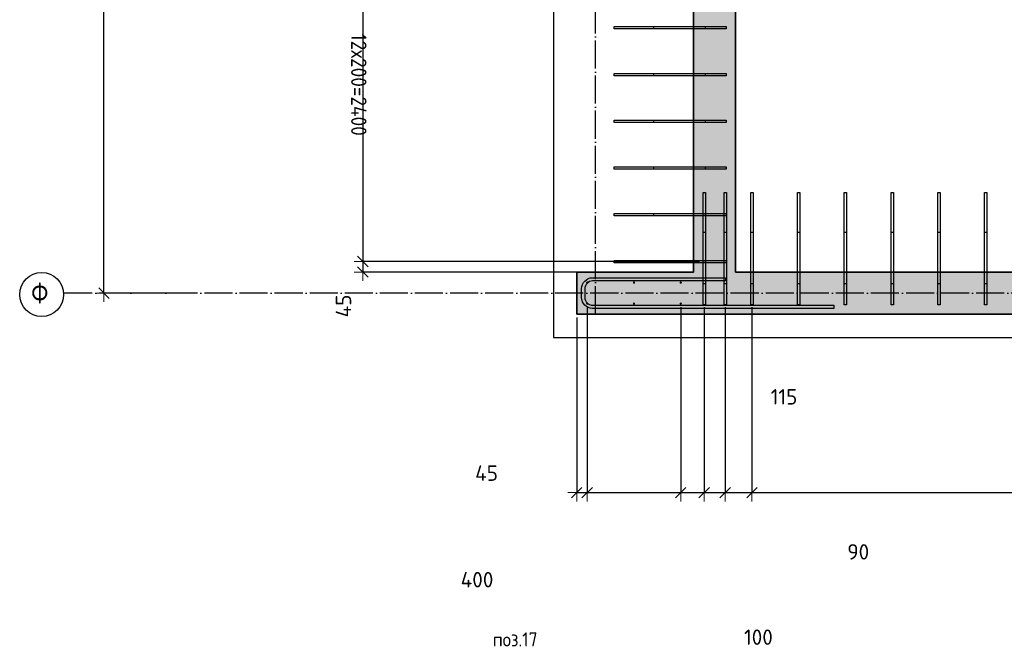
# Model space of a CAD drawing. Header units: millimetres. Extents: x 6386 to 94758, y 48049 to 71352.
# Tile 3 of 38: x 35936 to 40150, y 51825 to 54509. Entities that reach past the tile are written whole.
import ezdxf

# ---------------------------------------------------------------- set-up
doc = ezdxf.new("R2010")
doc.units = ezdxf.units.MM
doc.header["$PDMODE"] = 65
for name, pattern in [('______11', [150, 120, -15, 0, -15]), ('______3', [150, 120, -30]), ('______5', [330, 240, -30, 30, -30])]:
    doc.linetypes.add(name, pattern=pattern)
for name, color, linetype, lineweight in [('Standard', 7, 'Continuous', 25), ('Арм.стержн. вертикальными 1', 22, 'Continuous', 35), ('Арм.стержн.горизонт. 2', 202, 'Continuous', 35), ('Балка_ общее', 7, '______3', 13), ('Размерная линия_ общее', 7, 'Continuous', 13)]:
    doc.layers.add(name, color=color, linetype=linetype, lineweight=lineweight)
doc.layers.add('Осевая линия_ общее', color=7, linetype='______5', lineweight=13, true_color=0xa0a0a0)
doc.styles.add('ISOCPEUR', font='ISOCPEUR')
doc.dimstyles.new('DIMSTYLE_10', dxfattribs={"dimtxt": 66, "dimasz": 75, "dimexe": 0, "dimexo": 0, "dimgap": 33, "dimtad": 0, "dimdec": 0, "dimrnd": 5, "dimzin": 12, "dimdsep": 46, "dimtxsty": 'ISOCPEUR', "dimblk1": 'ALL_ML_STRICH', "dimblk2": 'ALL_ML_STRICH', "dimsah": 1, "dimcen": 0, "dimclrd": 7, "dimclre": 256, "dimclrt": 7, "dimadec": 0, "dimazin": 0, "dimtfac": 1, "dimtdec": 0, "dimtix": 1, "dimtmove": 2, "dimatfit": 3, "dimfxl": 0, "dimtvp": 1.2, "dimtzin": 0, "dimlwd": 0, "dimlwe": -3, "dimarcsym": 0})
doc.dimstyles.new('DIMSTYLE_11', dxfattribs={"dimtxt": 66, "dimasz": 75, "dimexe": 0, "dimexo": 0, "dimgap": 33, "dimtad": 0, "dimdec": 0, "dimrnd": 5, "dimzin": 12, "dimdsep": 46, "dimtxsty": 'ISOCPEUR', "dimblk1": 'ALL_ML_STRICH', "dimblk2": 'ALL_ML_STRICH', "dimsah": 1, "dimcen": 0, "dimclrd": 7, "dimclre": 256, "dimclrt": 7, "dimadec": 0, "dimazin": 0, "dimtfac": 1, "dimtdec": 0, "dimtix": 1, "dimtmove": 2, "dimatfit": 3, "dimfxl": 0, "dimtzin": 0, "dimlwd": 0, "dimlwe": -3, "dimarcsym": 0})
doc.dimstyles.new('DIMSTYLE_3', dxfattribs={"dimtxt": 66, "dimasz": 75, "dimexe": 0, "dimexo": 0, "dimgap": 33, "dimtad": 2, "dimdec": 0, "dimrnd": 5, "dimzin": 12, "dimdsep": 46, "dimtxsty": 'ISOCPEUR', "dimblk1": 'ALL_ML_STRICH', "dimblk2": 'ALL_ML_STRICH', "dimsah": 1, "dimcen": 0, "dimclrd": 7, "dimclre": 256, "dimclrt": 7, "dimadec": 0, "dimazin": 0, "dimtfac": 1, "dimtdec": 0, "dimtix": 1, "dimtmove": 2, "dimatfit": 3, "dimfxl": 0, "dimtvp": 1.2, "dimtzin": 0, "dimlwd": 0, "dimlwe": -3, "dimarcsym": 0})
doc.dimstyles.new('DIMSTYLE_6', dxfattribs={"dimtxt": 75, "dimasz": 75, "dimexe": 0, "dimexo": 0, "dimgap": 37.5, "dimtad": 2, "dimdec": 0, "dimrnd": 5, "dimzin": 12, "dimdsep": 46, "dimtxsty": 'ISOCPEUR', "dimblk1": 'ALL_ML_STRICH', "dimblk2": 'ALL_ML_STRICH', "dimsah": 1, "dimcen": 0, "dimclrd": 7, "dimclre": 256, "dimclrt": 7, "dimadec": 0, "dimazin": 0, "dimtfac": 1, "dimtdec": 0, "dimtix": 1, "dimtmove": 2, "dimatfit": 3, "dimfxl": 0, "dimtzin": 0, "dimlwd": 0, "dimlwe": -3, "dimarcsym": 0})
doc.dimstyles.new('DIMSTYLE_7', dxfattribs={"dimtxt": 66, "dimasz": 75, "dimexe": 0, "dimexo": 0, "dimgap": 33, "dimtad": 2, "dimdec": 0, "dimrnd": 5, "dimzin": 12, "dimdsep": 46, "dimtxsty": 'ISOCPEUR', "dimblk1": 'ALL_ML_STRICH', "dimblk2": 'ALL_ML_STRICH', "dimsah": 1, "dimcen": 0, "dimclrd": 7, "dimclre": 256, "dimclrt": 7, "dimadec": 0, "dimazin": 0, "dimtfac": 1, "dimtdec": 0, "dimtix": 1, "dimtmove": 2, "dimatfit": 3, "dimfxl": 0, "dimtzin": 0, "dimlwd": 0, "dimlwe": -3, "dimarcsym": 0})

# ---------------------------------------------------------------- blocks, each defined once
blk = doc.blocks.new('ALL_ML_STRICH')
at = {"color": 0, "linetype": 'ByBlock', "lineweight": -2}
for p, q in [((-1, 0), (0.5, 0)), ((-0.3, -0.3), (0.3, 0.3)), ((0, -0.5), (0, 0.5))]:
    blk.add_line(p, q, dxfattribs=at)
blk = doc.blocks.new('*D22')
at = {"layer": 'DEFPOINTS', "color": 7, "linetype": 'Continuous', "lineweight": 13, "transparency": 33554687}
for p in [(36374.1, 57260), (36296.9, 53340), (36595.8, 53340)]:
    blk.add_point(p, dxfattribs=at)
at = {"layer": 'Балка_ общее', "color": 251, "linetype": 'Continuous', "lineweight": -2, "true_color": 0x656565, "transparency": 33554687}
for p, q in [((36364.1, 57260), (36296.9, 57260)), ((36585.8, 53340), (36296.9, 53340))]:
    blk.add_line(p, q, dxfattribs=at)
at = {"layer": 'Балка_ общее', "color": 7, "linetype": 'Continuous', "lineweight": -2, "transparency": 33554687}
blk.add_line((36296.9, 53340), (36296.9, 57260), dxfattribs=at)
at = {"layer": 'Балка_ общее', "color": 7, "linetype": 'Continuous', "lineweight": 13, "transparency": 33554687, "xscale": 75, "yscale": 75, "zscale": 75}
for p, rotation in [((36296.9, 57260), 90), ((36296.9, 53340), 270)]:
    blk.add_blockref('ALL_ML_STRICH', p, dxfattribs=dict(at, rotation=rotation))
at = {"layer": 'Балка_ общее', "color": 7, "linetype": 'Continuous', "lineweight": 13, "transparency": 33554687, "insert": (36209.4, 55303.7), "char_height": 75, "width": 300, "attachment_point": 5, "rotation": 90, "style": 'ISOCPEUR'}
blk.add_mtext('\\A1;{3920}', dxfattribs=at)
blk = doc.blocks.new('*D49')
at = {"layer": 'DEFPOINTS', "color": 7, "linetype": 'Continuous', "lineweight": 13, "transparency": 33554687}
for p in [(38365, 53380), (38320, 53335), (38320, 52486.5)]:
    blk.add_point(p, dxfattribs=at)
at = {"layer": 'Размерная линия_ общее', "color": 253, "linetype": 'Continuous', "lineweight": -2, "true_color": 0xa0a0a0, "transparency": 33554687}
for p, q in [((38365, 53280), (38365, 52486.5)), ((38320, 53235), (38320, 52486.5))]:
    blk.add_line(p, q, dxfattribs=at)
at = {"layer": 'Размерная линия_ общее', "color": 7, "linetype": 'Continuous', "lineweight": -2, "transparency": 33554687}
blk.add_line((38320, 52486.5), (38365, 52486.5), dxfattribs=at)
at = {"layer": 'Размерная линия_ общее', "color": 7, "linetype": 'Continuous', "lineweight": 13, "transparency": 33554687, "xscale": 75, "yscale": 75, "zscale": 75, "rotation": 180}
blk.add_blockref('ALL_ML_STRICH', (38320, 52486.5), dxfattribs=at)
at = {"layer": 'Размерная линия_ общее', "color": 7, "linetype": 'Continuous', "lineweight": 13, "transparency": 33554687, "xscale": 75, "yscale": 75, "zscale": 75}
blk.add_blockref('ALL_ML_STRICH', (38365, 52486.5), dxfattribs=at)
at = {"layer": 'Размерная линия_ общее', "color": 7, "linetype": 'Continuous', "lineweight": 13, "transparency": 33554687, "insert": (37934.2, 52570), "char_height": 66, "width": 132, "attachment_point": 5, "style": 'ISOCPEUR'}
blk.add_mtext('\\A1;{45}', dxfattribs=at)
blk = doc.blocks.new('*D50')
at = {"layer": 'DEFPOINTS', "color": 7, "linetype": 'Continuous', "lineweight": 13, "transparency": 33554687}
for p in [(38365, 53380), (38765, 53380), (38365, 52486.5)]:
    blk.add_point(p, dxfattribs=at)
at = {"layer": 'Размерная линия_ общее', "color": 253, "linetype": 'Continuous', "lineweight": -2, "true_color": 0xa0a0a0, "transparency": 33554687}
for p, q in [((38365, 53280), (38365, 52486.5)), ((38765, 53280), (38765, 52486.5))]:
    blk.add_line(p, q, dxfattribs=at)
at = {"layer": 'Размерная линия_ общее', "color": 7, "linetype": 'Continuous', "lineweight": -2, "transparency": 33554687}
blk.add_line((38365, 52486.5), (38765, 52486.5), dxfattribs=at)
at = {"layer": 'Размерная линия_ общее', "color": 7, "linetype": 'Continuous', "lineweight": 13, "transparency": 33554687, "xscale": 75, "yscale": 75, "zscale": 75, "rotation": 180}
blk.add_blockref('ALL_ML_STRICH', (38365, 52486.5), dxfattribs=at)
at = {"layer": 'Размерная линия_ общее', "color": 7, "linetype": 'Continuous', "lineweight": 13, "transparency": 33554687, "xscale": 75, "yscale": 75, "zscale": 75}
blk.add_blockref('ALL_ML_STRICH', (38765, 52486.5), dxfattribs=at)
at = {"layer": 'Размерная линия_ общее', "color": 7, "linetype": 'Continuous', "lineweight": 13, "transparency": 33554687, "insert": (37893.3, 52114.2), "char_height": 66, "width": 198, "attachment_point": 5, "style": 'ISOCPEUR'}
blk.add_mtext('\\A1;{400}', dxfattribs=at)
blk = doc.blocks.new('*D51')
at = {"layer": 'DEFPOINTS', "color": 7, "linetype": 'Continuous', "lineweight": 13, "transparency": 33554687}
for p in [(38765, 53380), (38865.5, 53380.5), (38765, 52486.5)]:
    blk.add_point(p, dxfattribs=at)
at = {"layer": 'Размерная линия_ общее', "color": 253, "linetype": 'Continuous', "lineweight": -2, "true_color": 0xa0a0a0, "transparency": 33554687}
for p, q in [((38765, 53280), (38765, 52486.5)), ((38865.5, 53280.5), (38865.5, 52486.5))]:
    blk.add_line(p, q, dxfattribs=at)
at = {"layer": 'Размерная линия_ общее', "color": 7, "linetype": 'Continuous', "lineweight": -2, "transparency": 33554687}
blk.add_line((38765, 52486.5), (38865.5, 52486.5), dxfattribs=at)
at = {"layer": 'Размерная линия_ общее', "color": 7, "linetype": 'Continuous', "lineweight": 13, "transparency": 33554687, "xscale": 75, "yscale": 75, "zscale": 75, "rotation": 180}
blk.add_blockref('ALL_ML_STRICH', (38765, 52486.5), dxfattribs=at)
at = {"layer": 'Размерная линия_ общее', "color": 7, "linetype": 'Continuous', "lineweight": 13, "transparency": 33554687, "xscale": 75, "yscale": 75, "zscale": 75}
blk.add_blockref('ALL_ML_STRICH', (38865.5, 52486.5), dxfattribs=at)
at = {"layer": 'Размерная линия_ общее', "color": 7, "linetype": 'Continuous', "lineweight": 13, "transparency": 33554687, "insert": (39097.5, 51868.3), "char_height": 66, "width": 198, "attachment_point": 5, "style": 'ISOCPEUR'}
blk.add_mtext('\\A1;{100}', dxfattribs=at)
blk = doc.blocks.new('*D52')
at = {"layer": 'DEFPOINTS', "color": 7, "linetype": 'Continuous', "lineweight": 13, "transparency": 33554687}
for p in [(38865.5, 53380.5), (38955, 53380.5), (38865.5, 52486.5)]:
    blk.add_point(p, dxfattribs=at)
at = {"layer": 'Размерная линия_ общее', "color": 253, "linetype": 'Continuous', "lineweight": -2, "true_color": 0xa0a0a0, "transparency": 33554687}
for p, q in [((38865.5, 53280.5), (38865.5, 52486.5)), ((38955, 53280.5), (38955, 52486.5))]:
    blk.add_line(p, q, dxfattribs=at)
at = {"layer": 'Размерная линия_ общее', "color": 7, "linetype": 'Continuous', "lineweight": -2, "transparency": 33554687}
blk.add_line((38865.5, 52486.5), (38955, 52486.5), dxfattribs=at)
at = {"layer": 'Размерная линия_ общее', "color": 7, "linetype": 'Continuous', "lineweight": 13, "transparency": 33554687, "xscale": 75, "yscale": 75, "zscale": 75, "rotation": 180}
blk.add_blockref('ALL_ML_STRICH', (38865.5, 52486.5), dxfattribs=at)
at = {"layer": 'Размерная линия_ общее', "color": 7, "linetype": 'Continuous', "lineweight": 13, "transparency": 33554687, "xscale": 75, "yscale": 75, "zscale": 75}
blk.add_blockref('ALL_ML_STRICH', (38955, 52486.5), dxfattribs=at)
at = {"layer": 'Размерная линия_ общее', "color": 7, "linetype": 'Continuous', "lineweight": 13, "transparency": 33554687, "insert": (39524.6, 52233.2), "char_height": 66, "width": 132, "attachment_point": 5, "style": 'ISOCPEUR'}
blk.add_mtext('\\A1;{90}', dxfattribs=at)
blk = doc.blocks.new('*D53')
at = {"layer": 'DEFPOINTS', "color": 7, "linetype": 'Continuous', "lineweight": 13, "transparency": 33554687}
for p in [(38955, 53380.5), (39070, 53380), (38955, 52486.5)]:
    blk.add_point(p, dxfattribs=at)
at = {"layer": 'Размерная линия_ общее', "color": 253, "linetype": 'Continuous', "lineweight": -2, "true_color": 0xa0a0a0, "transparency": 33554687}
for p, q in [((38955, 53280.5), (38955, 52486.5)), ((39070, 53280), (39070, 52486.5))]:
    blk.add_line(p, q, dxfattribs=at)
at = {"layer": 'Размерная линия_ общее', "color": 7, "linetype": 'Continuous', "lineweight": -2, "transparency": 33554687}
blk.add_line((38955, 52486.5), (39070, 52486.5), dxfattribs=at)
at = {"layer": 'Размерная линия_ общее', "color": 7, "linetype": 'Continuous', "lineweight": 13, "transparency": 33554687, "xscale": 75, "yscale": 75, "zscale": 75, "rotation": 180}
blk.add_blockref('ALL_ML_STRICH', (38955, 52486.5), dxfattribs=at)
at = {"layer": 'Размерная линия_ общее', "color": 7, "linetype": 'Continuous', "lineweight": 13, "transparency": 33554687, "xscale": 75, "yscale": 75, "zscale": 75}
blk.add_blockref('ALL_ML_STRICH', (39070, 52486.5), dxfattribs=at)
at = {"layer": 'Размерная линия_ общее', "color": 7, "linetype": 'Continuous', "lineweight": 13, "transparency": 33554687, "insert": (39207, 52896.4), "char_height": 66, "width": 198, "attachment_point": 5, "style": 'ISOCPEUR'}
blk.add_mtext('\\A1;{115}', dxfattribs=at)
blk = doc.blocks.new('*D54')
at = {"layer": 'DEFPOINTS', "color": 7, "linetype": 'Continuous', "lineweight": 13, "transparency": 33554687}
for p in [(39070, 53380), (42870, 53340), (39070, 52486.5)]:
    blk.add_point(p, dxfattribs=at)
at = {"layer": 'Размерная линия_ общее', "color": 253, "linetype": 'Continuous', "lineweight": -2, "true_color": 0xa0a0a0, "transparency": 33554687}
for p, q in [((39070, 53280), (39070, 52486.5)), ((42870, 53240), (42870, 52486.5))]:
    blk.add_line(p, q, dxfattribs=at)
at = {"layer": 'Размерная линия_ общее', "color": 7, "linetype": 'Continuous', "lineweight": -2, "transparency": 33554687}
blk.add_line((39070, 52486.5), (42870, 52486.5), dxfattribs=at)
at = {"layer": 'Размерная линия_ общее', "color": 7, "linetype": 'Continuous', "lineweight": 13, "transparency": 33554687, "xscale": 75, "yscale": 75, "zscale": 75, "rotation": 180}
blk.add_blockref('ALL_ML_STRICH', (39070, 52486.5), dxfattribs=at)
at = {"layer": 'Размерная линия_ общее', "color": 7, "linetype": 'Continuous', "lineweight": 13, "transparency": 33554687, "xscale": 75, "yscale": 75, "zscale": 75}
blk.add_blockref('ALL_ML_STRICH', (42870, 52486.5), dxfattribs=at)
at = {"layer": 'Размерная линия_ общее', "color": 7, "linetype": 'Continuous', "lineweight": 13, "transparency": 33554687, "insert": (40757.7, 52602.5), "char_height": 66, "width": 3.3, "attachment_point": 1, "line_spacing_factor": 0.60241, "style": 'ISOCPEUR'}
blk.add_mtext('\\W0.87;19х200=3800', dxfattribs=at)
blk = doc.blocks.new('*D78')
at = {"layer": 'DEFPOINTS', "color": 7, "linetype": 'Continuous', "lineweight": 13, "transparency": 33554687}
for p in [(37404.4, 55875), (38865, 55875), (38865, 53475)]:
    blk.add_point(p, dxfattribs=at)
at = {"layer": 'Размерная линия_ общее', "color": 253, "linetype": 'Continuous', "lineweight": -2, "true_color": 0xa0a0a0, "transparency": 33554687}
for p, q in [((38845, 55875), (37404.4, 55875)), ((38845, 53475), (37404.4, 53475))]:
    blk.add_line(p, q, dxfattribs=at)
at = {"layer": 'Размерная линия_ общее', "color": 7, "linetype": 'Continuous', "lineweight": -2, "transparency": 33554687}
blk.add_line((37404.4, 55875), (37404.4, 53475), dxfattribs=at)
at = {"layer": 'Размерная линия_ общее', "color": 7, "linetype": 'Continuous', "lineweight": 13, "transparency": 33554687, "xscale": 75, "yscale": 75, "zscale": 75}
for p, rotation in [((37404.4, 55875), 90), ((37404.4, 53475), 270)]:
    blk.add_blockref('ALL_ML_STRICH', p, dxfattribs=dict(at, rotation=rotation))
at = {"layer": 'Размерная линия_ общее', "color": 7, "linetype": 'Continuous', "lineweight": 13, "transparency": 33554687, "insert": (37420.4, 54450), "char_height": 66, "width": 3.3, "attachment_point": 1, "rotation": 270, "line_spacing_factor": 0.60241, "style": 'ISOCPEUR'}
blk.add_mtext('\\W0.91;12х200=2400', dxfattribs=at)
blk = doc.blocks.new('*D79')
at = {"layer": 'DEFPOINTS', "color": 7, "linetype": 'Continuous', "lineweight": 13, "transparency": 33554687}
for p in [(37404.4, 53475), (38865, 53475), (38820, 53430)]:
    blk.add_point(p, dxfattribs=at)
at = {"layer": 'Размерная линия_ общее', "color": 253, "linetype": 'Continuous', "lineweight": -2, "true_color": 0xa0a0a0, "transparency": 33554687}
for p, q in [((38845, 53475), (37404.4, 53475)), ((38800, 53430), (37404.4, 53430))]:
    blk.add_line(p, q, dxfattribs=at)
at = {"layer": 'Размерная линия_ общее', "color": 7, "linetype": 'Continuous', "lineweight": -2, "transparency": 33554687}
blk.add_line((37404.4, 53475), (37404.4, 53430), dxfattribs=at)
at = {"layer": 'Размерная линия_ общее', "color": 7, "linetype": 'Continuous', "lineweight": 13, "transparency": 33554687, "xscale": 75, "yscale": 75, "zscale": 75}
for p, rotation in [((37404.4, 53475), 90), ((37404.4, 53430), 270)]:
    blk.add_blockref('ALL_ML_STRICH', p, dxfattribs=dict(at, rotation=rotation))
at = {"layer": 'Размерная линия_ общее', "color": 7, "linetype": 'Continuous', "lineweight": 13, "transparency": 33554687, "insert": (37321.9, 53284.9), "char_height": 66, "width": 132, "attachment_point": 5, "rotation": 90, "style": 'ISOCPEUR'}
blk.add_mtext('\\A1;{45}', dxfattribs=at)

msp = doc.modelspace()

# ---------------------------------------------------------------- hatches: boundary and pattern name
at = {"linetype": 'Continuous', "lineweight": 13, "transparency": 33554687}
for points in [[(39000, 55960), (38820, 55960), (38820, 53430), (39000, 53430)], [(44100, 53250), (44100, 53430), (38320, 53430), (38320, 53250)]]:
    msp.add_hatch(color=7, dxfattribs=at).paths.add_polyline_path(points)
at = {"layer": 'Арм.стержн. вертикальными 1', "linetype": 'Continuous', "lineweight": 50, "transparency": 33554687}
for points in [[(38370, 53385), (38369.6, 53386.9), (38368.5, 53388.5), (38366.9, 53389.6), (38365, 53390), (38363.1, 53389.6), (38361.5, 53388.5), (38360.4, 53386.9), (38360, 53385), (38360.4, 53383.1), (38361.5, 53381.5), (38363.1, 53380.4), (38365, 53380), (38366.9, 53380.4), (38368.5, 53381.5), (38369.6, 53383.1)], [(38570, 53385), (38569.6, 53386.9), (38568.5, 53388.5), (38566.9, 53389.6), (38565, 53390), (38563.1, 53389.6), (38561.5, 53388.5), (38560.4, 53386.9), (38560, 53385), (38560.4, 53383.1), (38561.5, 53381.5), (38563.1, 53380.4), (38565, 53380), (38566.9, 53380.4), (38568.5, 53381.5), (38569.6, 53383.1)], [(38770, 53385), (38769.6, 53386.9), (38768.5, 53388.5), (38766.9, 53389.6), (38765, 53390), (38763.1, 53389.6), (38761.5, 53388.5), (38760.4, 53386.9), (38760, 53385), (38760.4, 53383.1), (38761.5, 53381.5), (38763.1, 53380.4), (38765, 53380), (38766.9, 53380.4), (38768.5, 53381.5), (38769.6, 53383.1)], [(38370, 53295), (38369.6, 53296.9), (38368.5, 53298.5), (38366.9, 53299.6), (38365, 53300), (38363.1, 53299.6), (38361.5, 53298.5), (38360.4, 53296.9), (38360, 53295), (38360.4, 53293.1), (38361.5, 53291.5), (38363.1, 53290.4), (38365, 53290), (38366.9, 53290.4), (38368.5, 53291.5), (38369.6, 53293.1)], [(38570, 53295), (38569.6, 53296.9), (38568.5, 53298.5), (38566.9, 53299.6), (38565, 53300), (38563.1, 53299.6), (38561.5, 53298.5), (38560.4, 53296.9), (38560, 53295), (38560.4, 53293.1), (38561.5, 53291.5), (38563.1, 53290.4), (38565, 53290), (38566.9, 53290.4), (38568.5, 53291.5), (38569.6, 53293.1)], [(38770, 53295), (38769.6, 53296.9), (38768.5, 53298.5), (38766.9, 53299.6), (38765, 53300), (38763.1, 53299.6), (38761.5, 53298.5), (38760.4, 53296.9), (38760, 53295), (38760.4, 53293.1), (38761.5, 53291.5), (38763.1, 53290.4), (38765, 53290), (38766.9, 53290.4), (38768.5, 53291.5), (38769.6, 53293.1)]]:
    msp.add_hatch(color=4, dxfattribs=at).paths.add_polyline_path(points)

# ---------------------------------------------------------------- linework, layer by layer
at = {"color": 7, "linetype": 'Continuous', "lineweight": 35, "transparency": 33554687}
for p, q in [((38820, 53430), (38820, 55960)), ((39000, 55960), (39000, 53430)), ((38320, 53250), (38320, 53430)), ((38320, 53430), (38820, 53430)), ((39000, 53430), (44100, 53430)), ((44100, 53250), (38320, 53250))]:
    msp.add_line(p, q, dxfattribs=at)
at = {"layer": 'Standard', "color": 7, "linetype": 'Continuous', "lineweight": 25, "transparency": 33554687}
msp.add_lwpolyline([(38220, 53150), (44302, 53150), (44302, 68055.7), (38220, 68055.7), (38220, 53150)], dxfattribs=at)
at = {"layer": 'Арм.стержн. вертикальными 1', "color": 4, "linetype": 'Continuous', "lineweight": 25, "transparency": 33554687}
for points in [[(38869.9, 54470), (38479.9, 54470), (38479.9, 54480), (38869.9, 54480), (38869.9, 54470)], [(38960, 54470), (38650, 54470), (38650, 54480), (38960, 54480), (38960, 54470)], [(38869.9, 54270), (38479.9, 54270), (38479.9, 54280), (38869.9, 54280), (38869.9, 54270)], [(38960, 54270), (38650, 54270), (38650, 54280), (38960, 54280), (38960, 54270)], [(38870, 54070), (38480, 54070), (38480, 54080), (38870, 54080), (38870, 54070)], [(38960, 54070), (38650, 54070), (38650, 54080), (38960, 54080), (38960, 54070)], [(38870, 53870), (38480, 53870), (38480, 53880), (38870, 53880), (38870, 53870)], [(38960, 53870), (38650, 53870), (38650, 53880), (38960, 53880), (38960, 53870)], [(38860.5, 53380), (38860.5, 53770), (38870.5, 53770), (38870.5, 53380), (38860.5, 53380)], [(38950.5, 53380), (38950.5, 53770), (38960.5, 53770), (38960.5, 53380), (38950.5, 53380)], [(39065, 53380), (39065, 53770), (39075, 53770), (39075, 53380), (39065, 53380)], [(39265, 53380), (39265, 53770), (39275, 53770), (39275, 53380), (39265, 53380)], [(39465, 53380), (39465, 53770), (39475, 53770), (39475, 53380), (39465, 53380)], [(39665, 53380), (39665, 53770), (39675, 53770), (39675, 53380), (39665, 53380)], [(39865, 53380), (39865, 53770), (39875, 53770), (39875, 53380), (39865, 53380)], [(40065, 53380), (40065, 53770), (40075, 53770), (40075, 53380), (40065, 53380)], [(38870.1, 53670), (38480.1, 53670), (38480.1, 53680), (38870.1, 53680), (38870.1, 53670)], [(38960, 53670), (38650, 53670), (38650, 53680), (38960, 53680), (38960, 53670)], [(38860.5, 53290), (38860.5, 53600), (38870.5, 53600), (38870.5, 53290), (38860.5, 53290)], [(38950.5, 53290), (38950.5, 53600), (38960.5, 53600), (38960.5, 53290), (38950.5, 53290)], [(39065, 53290), (39065, 53600), (39075, 53600), (39075, 53290), (39065, 53290)], [(39265, 53290), (39265, 53600), (39275, 53600), (39275, 53290), (39265, 53290)], [(39465, 53290), (39465, 53600), (39475, 53600), (39475, 53290), (39465, 53290)], [(39665, 53290), (39665, 53600), (39675, 53600), (39675, 53290), (39665, 53290)], [(39865, 53290), (39865, 53600), (39875, 53600), (39875, 53290), (39865, 53290)], [(40065, 53290), (40065, 53600), (40075, 53600), (40075, 53290), (40065, 53290)], [(38870.1, 53470), (38480.1, 53470), (38480.1, 53480), (38870.1, 53480), (38870.1, 53470)], [(38960, 53470), (38650, 53470), (38650, 53480), (38960, 53480), (38960, 53470)]]:
    msp.add_lwpolyline(points, dxfattribs=at)
at = {"layer": 'Арм.стержн.горизонт. 2', "color": 7, "linetype": 'Continuous', "lineweight": 25, "transparency": 33554687}
msp.add_lwpolyline([(38956, 53392), (38387.7, 53392), (38381.3, 53391.1), (38374.9, 53389), (38369.1, 53385.7), (38364.3, 53381.7), (38360.3, 53377), (38357, 53371.1), (38354.9, 53364.7), (38354, 53358.3), (38354, 53321.7), (38354.9, 53315.3), (38357, 53308.9), (38360.3, 53303), (38364.3, 53298.3), (38369.1, 53294.3), (38374.9, 53291), (38381.3, 53288.9), (38387.7, 53288), (39420, 53288), (39420, 53274), (38386.7, 53274), (38378.2, 53275.2), (38369.3, 53278.1), (38361.1, 53282.7), (38354.3, 53288.3), (38348.7, 53295.1), (38344.1, 53303.3), (38341.2, 53312.1), (38340, 53320.7), (38340, 53359.3), (38341.2, 53367.9), (38344.1, 53376.7), (38348.7, 53384.9), (38354.3, 53391.7), (38361.1, 53397.3), (38369.3, 53401.9), (38378.2, 53404.8), (38386.7, 53406), (38956, 53406), (38956, 53392)], dxfattribs=at)
msp.add_lwpolyline([(38956, 53392), (38387.7, 53392), (38381.3, 53391.1), (38374.9, 53389), (38369.1, 53385.7), (38364.3, 53381.7), (38360.3, 53377), (38357, 53371.1), (38354.9, 53364.7), (38354, 53358.3), (38354, 53321.7), (38354.9, 53315.3), (38357, 53308.9), (38360.3, 53303), (38364.3, 53298.3), (38369.1, 53294.3), (38374.9, 53291), (38381.3, 53288.9), (38387.7, 53288), (39420, 53288), (39420, 53274), (38386.7, 53274), (38378.2, 53275.2), (38369.3, 53278.1), (38361.1, 53282.7), (38354.3, 53288.3), (38348.7, 53295.1), (38344.1, 53303.3), (38341.2, 53312.1), (38340, 53320.7), (38340, 53359.3), (38341.2, 53367.9), (38344.1, 53376.7), (38348.7, 53384.9), (38354.3, 53391.7), (38361.1, 53397.3), (38369.3, 53401.9), (38378.2, 53404.8), (38386.7, 53406), (38956, 53406), (38956, 53392)], dxfattribs=at)
msp.add_lwpolyline([(38956, 53392), (38387.7, 53392), (38381.3, 53391.1), (38374.9, 53389), (38369.1, 53385.7), (38364.3, 53381.7), (38360.3, 53377), (38357, 53371.1), (38354.9, 53364.7), (38354, 53358.3), (38354, 53321.7), (38354.9, 53315.3), (38357, 53308.9), (38360.3, 53303), (38364.3, 53298.3), (38369.1, 53294.3), (38374.9, 53291), (38381.3, 53288.9), (38387.7, 53288), (39420, 53288), (39420, 53274), (38386.7, 53274), (38378.2, 53275.2), (38369.3, 53278.1), (38361.1, 53282.7), (38354.3, 53288.3), (38348.7, 53295.1), (38344.1, 53303.3), (38341.2, 53312.1), (38340, 53320.7), (38340, 53359.3), (38341.2, 53367.9), (38344.1, 53376.7), (38348.7, 53384.9), (38354.3, 53391.7), (38361.1, 53397.3), (38369.3, 53401.9), (38378.2, 53404.8), (38386.7, 53406), (38956, 53406), (38956, 53392)], dxfattribs=at)
at = {"layer": 'Осевая линия_ общее', "color": 253, "linetype": '______11', "lineweight": -3, "true_color": 0xa0a0a0, "transparency": 33554687}
for p, q in [((38400, 53250), (38400, 63105.6)), ((44202, 53340), (36123.7, 53340)), ((44202, 53340), (36123.7, 53340))]:
    msp.add_line(p, q, dxfattribs=at)
at = {"layer": 'Осевая линия_ общее', "color": 7, "linetype": 'Continuous', "lineweight": -3, "transparency": 33554687}
msp.add_circle((36030.3, 53334.1), 94, dxfattribs=at)
msp.add_circle((36030.3, 53334.1), 94, dxfattribs=at)

# ---------------------------------------------------------------- texts
at = {"layer": 'Standard', "color": 7, "linetype": 'Continuous', "lineweight": 25, "transparency": 33554687, "insert": (38056.7, 51858.6), "char_height": 60, "width": 218.147, "attachment_point": 5, "style": 'ISOCPEUR'}
msp.add_mtext('\\A1;{\\fISOCPEUR|i0|b0;\\H60.000000;\\W0.909091;\\C7;поз.17}\\P', dxfattribs=at)
at = {"layer": 'Осевая линия_ общее', "color": 7, "linetype": 'Continuous', "lineweight": -3, "transparency": 33554687, "insert": (35985.3, 53295), "char_height": 90, "width": 127.5, "attachment_point": 7, "style": 'ISOCPEUR'}
msp.add_mtext('\\W0.83;Ф', dxfattribs=at)
msp.add_mtext('\\W0.83;Ф', dxfattribs=at)

# ---------------------------------------------------------------- dimensions: what is measured, and where the dimension line sits
at = {"layer": 'Балка_ общее', "color": 7, "linetype": 'Continuous', "lineweight": 13, "transparency": 33554687}
dim = msp.add_linear_dim(base=(36296.9, 57260), p1=(36585.8, 53340), p2=(36364.1, 57260), angle=90, dimstyle='DIMSTYLE_6', override={"dimpost": '<>', "dimclrd": 7, "dimclre": 251, "dimclrt": 7, "dimlwd": 0, "dimlwe": 65533}, dxfattribs=at)
dim.commit()
dim.dimension.update_dxf_attribs({"geometry": '*D22', "text_midpoint": (36209.4, 55303.7), "dimtype": 160})
at = {"layer": 'Размерная линия_ общее', "color": 7, "linetype": 'Continuous', "lineweight": 13, "transparency": 33554687}
dim = msp.add_linear_dim(base=(37404.4, 53475), p1=(38845, 55875), p2=(38845, 53475), angle=270, text='\\W0.91;12х200=2400', dimstyle='DIMSTYLE_7', override={"dimpost": '<>', "dimclrd": 7, "dimclre": 253, "dimclrt": 7, "dimlwd": 0, "dimlwe": 65533}, dxfattribs=at)
dim.commit()
dim.dimension.update_dxf_attribs({"geometry": '*D78', "text_midpoint": (37371.4, 54675), "dimtype": 160})
dim = msp.add_linear_dim(base=(37404.4, 53430), p1=(38845, 53475), p2=(38800, 53430), angle=270, dimstyle='DIMSTYLE_3', override={"dimpost": '<>', "dimclrd": 7, "dimclre": 253, "dimclrt": 7, "dimlwd": 0, "dimlwe": 65533}, dxfattribs=at)
dim.commit()
dim.dimension.update_dxf_attribs({"geometry": '*D79', "text_midpoint": (37321.9, 53284.9), "dimtype": 160})
for base, p1, p2, dimstyle, picture, middle in [((38765, 52486.5), (38365, 53280), (38765, 53280), 'DIMSTYLE_11', '*D50', (37893.3, 52114.2)), ((38365, 52486.5), (38320, 53235), (38365, 53280), 'DIMSTYLE_3', '*D49', (37934.2, 52570)), ((38865.4687, 52486.4844), (38765, 53280.0004), (38865.4687, 53280.4688), 'DIMSTYLE_10', '*D51', (39097.4979, 51868.2956)), ((38955, 52486.4844), (38865.4687, 53280.4688), (38955, 53280.4688), 'DIMSTYLE_10', '*D52', (39524.5992, 52233.1838)), ((39070, 52486.5), (38955, 53280.5), (39070, 53280), 'DIMSTYLE_3', '*D53', (39207, 52896.4))]:
    dim = msp.add_linear_dim(base=base, p1=p1, p2=p2, dimstyle=dimstyle, override={"dimpost": '<>', "dimclrd": 7, "dimclre": 253, "dimclrt": 7, "dimlwd": 0, "dimlwe": 65533}, dxfattribs=at)
    dim.commit()
    dim.dimension.update_dxf_attribs({"geometry": picture, "text_midpoint": middle, "dimtype": 160})
dim = msp.add_linear_dim(base=(42870, 52486.5), p1=(39070, 53280), p2=(42870, 53240), text='\\W0.87;19х200=3800', dimstyle='DIMSTYLE_7', override={"dimpost": '<>', "dimclrd": 7, "dimclre": 253, "dimclrt": 7, "dimlwd": 0, "dimlwe": 65533}, dxfattribs=at)
dim.commit()
dim.dimension.update_dxf_attribs({"geometry": '*D54', "text_midpoint": (40970, 52519.5), "dimtype": 160})

doc.saveas('drawing.dxf')
